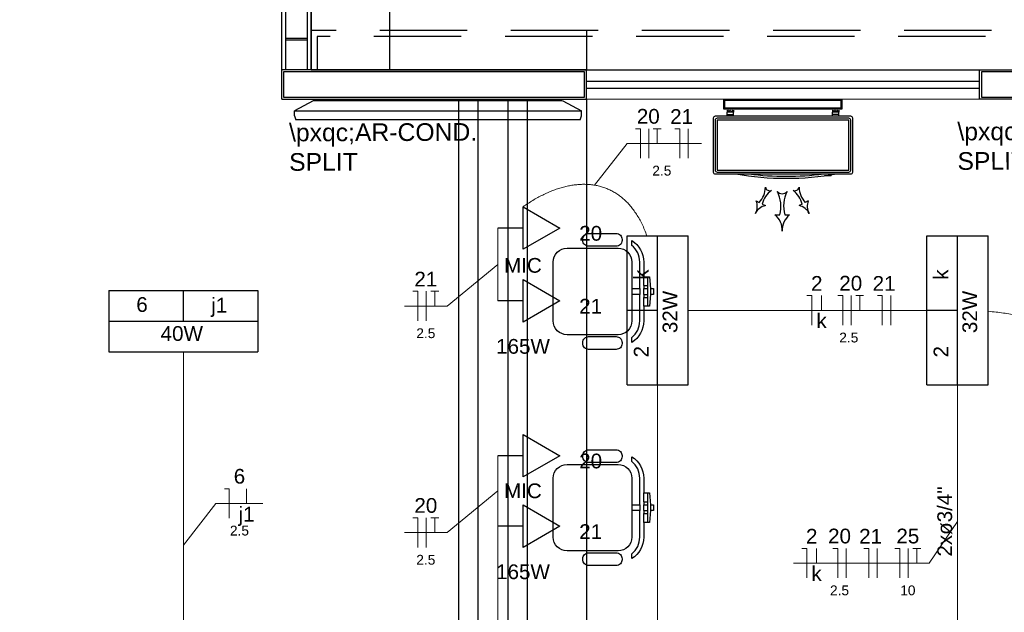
# Model space of a CAD drawing. Header units: feet. Extents: x -18 to 1038, y -110 to 48.
# Tile 160 of 199: x 777.51 to 782.52, y -11.74 to -8.73. Entities that reach past the tile are written whole.
import ezdxf

# ---------------------------------------------------------------- set-up
doc = ezdxf.new("R2010")
doc.units = ezdxf.units.FT
doc.header["$MEASUREMENT"] = 0
doc.linetypes.add('HIDDEN', pattern=[0.9525, 0.635, -0.3175])
for name, color, linetype, lineweight in [('02', 2, 'Continuous', 20), ('EL-Condutos', 4, 'Continuous', 5), ('EL-Fios (Fase 1)', 7, 'Continuous', 5), ('EL-Fios (Fase 2)', 7, 'Continuous', 5), ('EL-Fios (Fase 3)', 7, 'Continuous', 5), ('EL-Fios (Neutro)', 7, 'Continuous', 5), ('EL-Fios (Retorno)', 7, 'Continuous', 5), ('EL-Fios (Terra)', 7, 'Continuous', 5), ('EL-Textos conduto', 7, 'Continuous', 5), ('EL-Textos fios', 7, 'Continuous', 5), ('Textos', 7, 'Continuous', 5)]:
    doc.layers.add(name, color=color, linetype=linetype, lineweight=lineweight)
for name, color, linetype in [('100_IMPIANTI', 251, 'Continuous'), ('ar-mob', 251, 'Continuous'), ('Arq-parede-alta', 5, 'Continuous'), ('JANELA', 3, 'Continuous'), ('MOBILARIO', 8, 'Continuous'), ('P-SIMBOL', 5, 'Continuous'), ('parede', 5, 'Continuous'), ('porta', 3, 'Continuous'), ('PROJEÇÃO', 6, 'HIDDEN')]:
    doc.layers.add(name, color=color, linetype=linetype)
doc.styles.add('Arial', font='arial.ttf')

msp = doc.modelspace()

# ---------------------------------------------------------------- linework, layer by layer
at = {"layer": '02', "color": 251}
for p, q in [((782.3966, -8.9803), (780.3966, -8.9803)), ((782.3966, -9.1303), (780.3966, -9.1303))]:
    msp.add_line(p, q, dxfattribs=at)
at = {"layer": '100_IMPIANTI'}
for p, q in [((781.0966, -9.1803), (781.0966, -9.1303)), ((781.0966, -9.1303), (781.6966, -9.1303)), ((781.1016, -9.1753), (781.1016, -9.1353)), ((781.1016, -9.1353), (781.6916, -9.1353)), ((781.6916, -9.1353), (781.6916, -9.1753)), ((781.6966, -9.1303), (781.6966, -9.1803)), ((781.6966, -9.1803), (781.0966, -9.1803)), ((781.6916, -9.1753), (781.1016, -9.1753)), ((781.1129, -9.1869), (781.1145, -9.1853)), ((781.1129, -9.1853), (781.1129, -9.1953)), ((781.1454, -9.1953), (781.1129, -9.1953)), ((781.1129, -9.2073), (781.1129, -9.1953)), ((781.1129, -9.2173), (781.1129, -9.2073)), ((781.1129, -9.2073), (781.1454, -9.2073)), ((781.1134, -9.1953), (781.1234, -9.1853)), ((781.1222, -9.1953), (781.1322, -9.1853)), ((781.131, -9.1953), (781.141, -9.1853)), ((781.1399, -9.1953), (781.1454, -9.1898)), ((781.1454, -9.1853), (781.1454, -9.1953)), ((781.1454, -9.2073), (781.1454, -9.1953)), ((781.1454, -9.2173), (781.1454, -9.2073)), ((781.6478, -9.1853), (781.6478, -9.1953)), ((781.6478, -9.1869), (781.6494, -9.1853)), ((781.6803, -9.1953), (781.6478, -9.1953)), ((781.6478, -9.2073), (781.6478, -9.1953)), ((781.6478, -9.2173), (781.6478, -9.2073)), ((781.6803, -9.2073), (781.6478, -9.2073)), ((781.6483, -9.1953), (781.6583, -9.1853)), ((781.6571, -9.1953), (781.6671, -9.1853)), ((781.6659, -9.1953), (781.6759, -9.1853)), ((781.6748, -9.1953), (781.6803, -9.1898)), ((781.6803, -9.1853), (781.6803, -9.1953)), ((781.6803, -9.2073), (781.6803, -9.1953)), ((781.6803, -9.2173), (781.6803, -9.2073)), ((781.0416, -9.2273), (781.0416, -9.5008)), ((781.7416, -9.2173), (781.0516, -9.2173)), ((781.0516, -9.2373), (781.0516, -9.4908)), ((781.7316, -9.2273), (781.0616, -9.2273)), ((781.7316, -9.2373), (781.0616, -9.2373)), ((781.0616, -9.2373), (781.0616, -9.4908)), ((781.7316, -9.4908), (781.7316, -9.2373)), ((781.7416, -9.4908), (781.7416, -9.2373)), ((781.7516, -9.5008), (781.7516, -9.2273)), ((781.0516, -9.5108), (781.7416, -9.5108)), ((781.0616, -9.4908), (781.7316, -9.4908)), ((781.0616, -9.5008), (781.7316, -9.5008)), ((781.6411, -9.5208), (781.6411, -9.5153)), ((781.6086, -9.5208), (781.6086, -9.52)), ((781.6411, -9.5208), (781.6086, -9.5208)), ((781.2606, -9.6474), (781.2761, -9.6556)), ((781.2915, -9.6638), (781.307, -9.672)), ((781.4944, -9.6638), (781.4789, -9.672)), ((781.5253, -9.6474), (781.5098, -9.6556)), ((781.3554, -9.7181), (781.3804, -9.7181)), ((781.4054, -9.7181), (781.4304, -9.7181))]:
    msp.add_line(p, q, dxfattribs=at)
for centre, radius, start, end in [((781.0516, -9.2273), 0.01, 90, 180), ((781.0616, -9.2373), 0.01, 90, 180), ((781.7316, -9.2373), 0.01, 0, 90), ((781.7416, -9.2273), 0.01, 0, 90), ((781.0516, -9.5008), 0.01, 180, 270), ((781.0616, -9.4908), 0.01, 180, 270), ((781.413, -8.0351), 1.4977, 260.1568, 279.8432), ((781.413, -8.0351), 1.4877, 262.7035, 277.2965), ((781.7316, -9.4908), 0.01, 270, 360), ((781.7416, -9.5008), 0.01, 270, 0), ((781.1917, -9.5771), 0.1152, 317.0365, 359.2191), ((781.4038, -9.6895), 0.1152, 124.9222, 167.1048), ((781.33, -9.5725), 0.0239, 194.9419, 289.1995), ((781.3929, -9.577), 0.0341, 222.8712, 317.1288), ((781.2215, -9.6754), 0.1646, 344.9658, 27.1485), ((781.5644, -9.6754), 0.1646, 152.8515, 195.0342), ((781.4559, -9.5725), 0.0239, 250.8005, 345.0581), ((781.3821, -9.6895), 0.1152, 12.8952, 55.0778), ((781.5941, -9.5771), 0.1152, 180.7809, 222.9635), ((781.1941, -9.6752), 0.0721, 329.7648, 22.6536), ((781.5918, -9.6752), 0.0721, 157.3464, 210.2352), ((781.3213, -9.7427), 0.0721, 101.4877, 154.3766), ((781.4646, -9.7427), 0.0721, 25.6234, 78.5123), ((781.2901, -9.7976), 0.103, 357.6941, 50.583), ((781.4958, -9.7976), 0.103, 129.417, 182.3059)]:
    msp.add_arc(centre, radius, start, end, dxfattribs=at)
at = {"layer": 'ar-mob'}
msp.add_lwpolyline([(779.9966, -9.1303), (780.3966, -9.1303), (780.3966, -12.9303), (780.3966, -12.9303), (782.2466, -12.9303), (782.2466, -13.3303)], dxfattribs=at)
at = {"layer": 'Arq-parede-alta', "ltscale": 0.03}
msp.add_line((778.8466, -9.1303), (778.8466, -8.9803), dxfattribs=at)
at = {"layer": 'Defpoints', "color": 251}
msp.add_lwpolyline([(771.3966, 5.4198), (784.9266, 5.4198), (784.9266, -5.9803), (778.9966, -5.9803), (778.9966, -8.9803), (802.9266, -8.9803), (802.9264, -20.3804), (771.3966, -20.3804), (771.3966, -8.9803), (776.6966, -8.9803), (776.6966, -5.9803), (771.3966, -5.9803)], close=True, dxfattribs=at)
at = {"layer": 'EL-Condutos', "linetype": 'Continuous'}
for points in [[(776.7967, -9.2342), (776.7984, -9.1227), (776.8025, -9.0163), (776.8088, -8.9152), (776.8174, -8.819), (776.8281, -8.7277), (776.841, -8.6413), (776.8561, -8.5595), (776.8732, -8.4822), (776.8923, -8.4094), (776.9134, -8.341), (776.9365, -8.2767), (776.9614, -8.2166), (776.9883, -8.1604), (777.0169, -8.1081), (777.0474, -8.0596), (777.0796, -8.0147), (777.1135, -7.9733), (777.149, -7.9353), (777.1862, -7.9007), (777.2249, -7.8692), (777.2652, -7.8407), (777.307, -7.8153), (777.3503, -7.7926), (777.3949, -7.7727), (777.441, -7.7554), (777.4884, -7.7406), (777.537, -7.7282), (777.587, -7.718), (777.6381, -7.7099), (777.6904, -7.7039)], [(780.0742, -9.6779), (780.0991, -9.661), (780.1241, -9.6453), (780.1492, -9.6309), (780.1743, -9.6179), (780.1994, -9.6061), (780.2244, -9.5958), (780.2493, -9.5868), (780.2741, -9.5792), (780.2987, -9.5731), (780.323, -9.5684), (780.3472, -9.5653), (780.371, -9.5637), (780.3945, -9.5636), (780.4176, -9.5651), (780.4403, -9.5682), (780.4625, -9.5729), (780.4843, -9.5793), (780.5055, -9.5874), (780.5261, -9.5972), (780.5462, -9.6087), (780.5656, -9.622), (780.5843, -9.6371), (780.6022, -9.654), (780.6194, -9.6727), (780.6358, -9.6933), (780.6514, -9.7158), (780.6661, -9.7402), (780.6798, -9.7666), (780.6926, -9.795), (780.7044, -9.8253)], [(779.9466, -9.7861), (779.9466, -9.804), (779.9466, -9.8208), (779.9466, -9.8365), (779.9466, -9.8512), (779.9466, -9.865), (779.9466, -9.8779), (779.9466, -9.8901), (779.9466, -9.9017), (779.9466, -9.9127), (779.9466, -9.9232), (779.9466, -9.9333), (779.9466, -9.9431), (779.9466, -9.9526), (779.9466, -9.9619), (779.9466, -9.9712), (779.9466, -9.9805), (779.9466, -9.9898), (779.9466, -9.9993), (779.9466, -10.0091), (779.9466, -10.0192), (779.9466, -10.0297), (779.9466, -10.0407), (779.9466, -10.0522), (779.9466, -10.0645), (779.9466, -10.0774), (779.9466, -10.0912), (779.9466, -10.1059), (779.9466, -10.1216), (779.9466, -10.1383), (779.9466, -10.1562)], [(780.9152, -10.2053), (780.9698, -10.2053), (781.0216, -10.2053), (781.0706, -10.2053), (781.117, -10.2053), (781.1612, -10.2053), (781.2032, -10.2053), (781.2434, -10.2053), (781.2818, -10.2053), (781.3188, -10.2053), (781.3546, -10.2053), (781.3892, -10.2053), (781.4231, -10.2053), (781.4563, -10.2053), (781.489, -10.2053), (781.5216, -10.2053), (781.5542, -10.2053), (781.587, -10.2053), (781.6202, -10.2053), (781.654, -10.2053), (781.6887, -10.2053), (781.7244, -10.2053), (781.7614, -10.2053), (781.7999, -10.2053), (781.84, -10.2053), (781.882, -10.2053), (781.9262, -10.2053), (781.9727, -10.2053), (782.0217, -10.2053), (782.0734, -10.2053), (782.1281, -10.2053)], [(782.4399, -10.2101), (782.4804, -10.2139), (782.5183, -10.2188), (782.5536, -10.2252), (782.5866, -10.233), (782.6174, -10.2424), (782.646, -10.2536), (782.6728, -10.2666), (782.6977, -10.2815), (782.721, -10.2986), (782.7429, -10.3178), (782.7633, -10.3393), (782.7826, -10.3633), (782.8008, -10.3898), (782.8181, -10.419), (782.8346, -10.4509), (782.8505, -10.4858), (782.8659, -10.5236), (782.881, -10.5646), (782.8959, -10.6089), (782.9108, -10.6565), (782.9258, -10.7076), (782.941, -10.7623), (782.9567, -10.8207), (782.9729, -10.8829), (782.9897, -10.9491), (783.0074, -11.0194), (783.0261, -11.0939), (783.046, -11.1726), (783.0671, -11.2558), (783.0896, -11.3435)], [(778.3466, -12.3844), (778.3466, -12.2935), (778.3466, -12.2077), (778.3466, -12.1269), (778.3466, -12.0505), (778.3466, -11.9783), (778.3466, -11.9098), (778.3466, -11.8447), (778.3466, -11.7826), (778.3466, -11.7231), (778.3466, -11.6659), (778.3466, -11.6105), (778.3466, -11.5566), (778.3466, -11.5039), (778.3466, -11.4519), (778.3466, -11.4003), (778.3466, -11.3487), (778.3466, -11.2967), (778.3466, -11.2439), (778.3466, -11.1901), (778.3466, -11.1347), (778.3466, -11.0775), (778.3466, -11.018), (778.3466, -10.9559), (778.3466, -10.8908), (778.3466, -10.8223), (778.3466, -10.75), (778.3466, -10.6737), (778.3466, -10.5928), (778.3466, -10.5071), (778.3466, -10.4161)], [(780.7591, -10.5858), (780.7591, -10.6447), (780.7591, -10.7011), (780.7591, -10.755), (780.7591, -10.8066), (780.7591, -10.8562), (780.7591, -10.9039), (780.7591, -10.95), (780.7591, -10.9945), (780.7591, -11.0378), (780.7591, -11.0799), (780.7591, -11.1211), (780.7591, -11.1616), (780.7591, -11.2014), (780.7591, -11.241), (780.7591, -11.2803), (780.7591, -11.3196), (780.7591, -11.3591), (780.7591, -11.399), (780.7591, -11.4395), (780.7591, -11.4807), (780.7591, -11.5228), (780.7591, -11.566), (780.7591, -11.6106), (780.7591, -11.6567), (780.7591, -11.7044), (780.7591, -11.754), (780.7591, -11.8056), (780.7591, -11.8595), (780.7591, -11.9158), (780.7591, -11.9748)], [(782.2841, -10.5858), (782.2841, -10.6447), (782.2841, -10.7011), (782.2841, -10.755), (782.2841, -10.8066), (782.2841, -10.8562), (782.2841, -10.9039), (782.2841, -10.95), (782.2841, -10.9945), (782.2841, -11.0378), (782.2841, -11.0799), (782.2841, -11.1211), (782.2841, -11.1616), (782.2841, -11.2014), (782.2841, -11.241), (782.2841, -11.2803), (782.2841, -11.3196), (782.2841, -11.3591), (782.2841, -11.399), (782.2841, -11.4395), (782.2841, -11.4807), (782.2841, -11.5228), (782.2841, -11.566), (782.2841, -11.6106), (782.2841, -11.6567), (782.2841, -11.7044), (782.2841, -11.754), (782.2841, -11.8056), (782.2841, -11.8595), (782.2841, -11.9158), (782.2841, -11.9748)], [(779.9466, -10.9453), (779.9466, -10.9626), (779.9466, -10.9789), (779.9466, -10.9941), (779.9466, -11.0083), (779.9466, -11.0217), (779.9466, -11.0342), (779.9466, -11.0461), (779.9466, -11.0573), (779.9466, -11.0679), (779.9466, -11.0781), (779.9466, -11.0879), (779.9466, -11.0973), (779.9466, -11.1066), (779.9466, -11.1156), (779.9466, -11.1246), (779.9466, -11.1336), (779.9466, -11.1426), (779.9466, -11.1518), (779.9466, -11.1613), (779.9466, -11.1711), (779.9466, -11.1813), (779.9466, -11.1919), (779.9466, -11.2031), (779.9466, -11.215), (779.9466, -11.2275), (779.9466, -11.2409), (779.9466, -11.2551), (779.9466, -11.2703), (779.9466, -11.2865), (779.9466, -11.3039)], [(779.9466, -11.3039), (779.9466, -11.36), (779.9466, -11.4124), (779.9466, -11.4615), (779.9466, -11.5076), (779.9466, -11.5508), (779.9466, -11.5914), (779.9466, -11.6297), (779.9466, -11.6659), (779.9466, -11.7003), (779.9466, -11.7332), (779.9466, -11.7648), (779.9466, -11.7954), (779.9466, -11.8252), (779.9466, -11.8545), (779.9466, -11.8835), (779.9466, -11.9125), (779.9466, -11.9418), (779.9466, -11.9716), (779.9466, -12.0022), (779.9466, -12.0338), (779.9466, -12.0666), (779.9466, -12.1011), (779.9466, -12.1373), (779.9466, -12.1756), (779.9466, -12.2162), (779.9466, -12.2594), (779.9466, -12.3054), (779.9466, -12.3545), (779.9466, -12.407), (779.9466, -12.4631)]]:
    msp.add_spline(points, degree=3, dxfattribs=at)
at = {"layer": 'EL-Fios (Fase 1)'}
for p, q in [((780.9148, -9.4306), (780.9148, -9.2806)), ((779.5823, -10.2583), (779.5823, -10.1083)), ((781.9448, -10.2803), (781.9448, -10.1303)), ((781.8762, -11.5674), (781.8762, -11.4174))]:
    msp.add_line(p, q, dxfattribs=at)
at = {"layer": 'EL-Fios (Fase 2)'}
msp.add_line((782.0343, -11.5674), (782.0343, -11.4174), dxfattribs=at)
at = {"layer": 'EL-Fios (Fase 3)'}
for p, q in [((780.7139, -9.4306), (780.7139, -9.2806)), ((781.7439, -10.2803), (781.7439, -10.1303)), ((779.5823, -11.4117), (779.5823, -11.2617)), ((781.7182, -11.5674), (781.7182, -11.4174))]:
    msp.add_line(p, q, dxfattribs=at)
at = {"layer": 'EL-Fios (Neutro)'}
for p, q in [((780.6461, -9.2806), (780.6711, -9.2806)), ((780.6711, -9.4306), (780.6711, -9.2806)), ((780.8469, -9.2806), (780.8719, -9.2806)), ((780.8719, -9.4306), (780.8719, -9.2806)), ((779.5145, -10.1083), (779.5395, -10.1083)), ((779.5395, -10.2583), (779.5395, -10.1083)), ((781.518, -10.1303), (781.543, -10.1303)), ((781.543, -10.2803), (781.543, -10.1303)), ((781.6761, -10.1303), (781.7011, -10.1303)), ((781.7011, -10.2803), (781.7011, -10.1303)), ((781.877, -10.1303), (781.902, -10.1303)), ((781.902, -10.2803), (781.902, -10.1303)), ((778.5552, -11.1132), (778.5802, -11.1132)), ((778.5802, -11.2632), (778.5802, -11.1132)), ((779.5145, -11.2617), (779.5395, -11.2617)), ((779.5395, -11.4117), (779.5395, -11.2617)), ((781.4923, -11.4174), (781.5173, -11.4174)), ((781.5173, -11.5674), (781.5173, -11.4174)), ((781.6503, -11.4174), (781.6753, -11.4174)), ((781.6753, -11.5674), (781.6753, -11.4174)), ((781.8084, -11.4174), (781.8334, -11.4174)), ((781.8334, -11.5674), (781.8334, -11.4174)), ((781.9664, -11.4174), (781.9914, -11.4174)), ((781.9914, -11.5674), (781.9914, -11.4174))]:
    msp.add_line(p, q, dxfattribs=at)
at = {"layer": 'EL-Fios (Retorno)'}
for p, q in [((781.593, -10.2053), (781.593, -10.1303)), ((778.6677, -11.1882), (778.6677, -11.1132)), ((781.5673, -11.4924), (781.5673, -11.4174))]:
    msp.add_line(p, q, dxfattribs=at)
at = {"layer": 'EL-Fios (Terra)'}
for points in [[(780.7568, -9.3556), (780.7568, -9.2806), (780.7368, -9.2806), (780.7768, -9.2806)], [(779.6252, -10.1833), (779.6252, -10.1083), (779.6052, -10.1083), (779.6452, -10.1083)], [(781.7868, -10.2053), (781.7868, -10.1303), (781.7668, -10.1303), (781.8068, -10.1303)], [(779.6252, -11.3367), (779.6252, -11.2617), (779.6052, -11.2617), (779.6452, -11.2617)], [(782.0771, -11.4924), (782.0771, -11.4174), (782.0571, -11.4174), (782.0971, -11.4174)]]:
    msp.add_lwpolyline(points, dxfattribs=at)
at = {"layer": 'EL-Textos fios'}
for p, q in [((780.4375, -9.5677), (780.6032, -9.3556)), ((780.6032, -9.3556), (780.982, -9.3556)), ((779.9466, -9.9712), (779.6881, -10.1833)), ((779.4716, -10.1833), (779.6881, -10.1833)), ((779.9466, -11.1246), (779.6881, -11.3367)), ((778.3466, -11.4003), (778.5123, -11.1882)), ((778.5123, -11.1882), (778.7513, -11.1882)), ((782.2841, -11.2803), (782.14, -11.4924)), ((779.4716, -11.3367), (779.6881, -11.3367)), ((781.4494, -11.4924), (782.14, -11.4924))]:
    msp.add_line(p, q, dxfattribs=at)
at = {"layer": 'JANELA', "color": 251}
for points in [[(780.3866, -8.9903), (778.8566, -8.9903), (778.8566, -9.1203), (780.3866, -9.1203)], [(783.1866, -9.1203), (783.7866, -9.1203), (783.7866, -8.9903), (782.4066, -8.9903), (782.4066, -9.1203), (783.0566, -9.1203), (783.0566, -13.6703), (783.4709, -13.6703), (783.4709, -13.5403), (783.1866, -13.5403)]]:
    msp.add_lwpolyline(points, close=True, dxfattribs=at)
at = {"layer": 'MOBILARIO', "color": 251, "linetype": 'Continuous', "ltscale": 0.2}
for p, q in [((779.007, -9.138), (778.9115, -9.1892)), ((780.2753, -9.1376), (779.0062, -9.1376)), ((780.276, -9.138), (780.3715, -9.1892)), ((778.9115, -9.2148), (778.9115, -9.1892)), ((778.9122, -9.1888), (780.3708, -9.1888)), ((778.9122, -9.1888), (780.3708, -9.1888)), ((780.3715, -9.2148), (780.3715, -9.1892)), ((780.3646, -9.2344), (778.9184, -9.2344))]:
    msp.add_line(p, q, dxfattribs=at)
at = {"layer": 'MOBILARIO', "color": 251}
for p, q in [((780.6881, -10.0791), (780.7081, -10.0791)), ((780.6881, -10.0791), (780.6881, -10.0941)), ((780.6881, -10.0941), (780.7081, -10.0941)), ((780.7081, -10.0791), (780.7081, -10.0941)), ((780.7231, -10.0941), (780.7231, -10.1241)), ((780.6881, -10.1241), (780.7081, -10.1241)), ((780.6881, -10.1241), (780.6881, -10.1391)), ((780.6881, -10.1391), (780.7081, -10.1391)), ((780.6881, -11.1797), (780.7081, -11.1797)), ((780.6881, -11.1797), (780.6881, -11.1947)), ((780.6881, -11.1947), (780.7081, -11.1947)), ((780.7081, -11.1797), (780.7081, -11.1947)), ((780.7231, -11.1947), (780.7231, -11.2247)), ((780.6881, -11.2247), (780.7081, -11.2247)), ((780.6881, -11.2247), (780.6881, -11.2397)), ((780.6881, -11.2397), (780.7081, -11.2397))]:
    msp.add_line(p, q, dxfattribs=at)
at = {"layer": 'MOBILARIO'}
for points in [[(780.5481, -9.8791), (780.4081, -9.8791, -0.414214), (780.3781, -9.8491), (780.3781, -9.8491), (780.3781, -9.8441, -0.414214), (780.4081, -9.8141), (780.4081, -9.8141), (780.5481, -9.8141, -0.414214), (780.5781, -9.8441), (780.5781, -9.8441), (780.5781, -9.8491, -0.414214), (780.5481, -9.8791), (780.5481, -9.8791)], [(780.6281, -10.1241), (780.6281, -10.2591, -0.414214), (780.5581, -10.3291), (780.5581, -10.3291), (780.2981, -10.3291, -0.414214), (780.2281, -10.2591), (780.2281, -10.2591), (780.2281, -9.9591, -0.414214), (780.2981, -9.8891), (780.2981, -9.8891), (780.5581, -9.8891, -0.414214), (780.6281, -9.9591), (780.6281, -9.9591), (780.6281, -10.0941), (780.6681, -10.0941), (780.6681, -9.9591, 0.223888), (780.6281, -9.8742), (780.6281, -9.8742), (780.6281, -9.8495, -0.255924), (780.6881, -9.9591), (780.6881, -9.9591), (780.6881, -10.0341), (780.7181, -10.0341), (780.7231, -10.0941), (780.7381, -10.0941), (780.7381, -10.1241), (780.7231, -10.1241), (780.7181, -10.1841), (780.6881, -10.1841), (780.6881, -10.2591, -0.255924), (780.6281, -10.3686), (780.6281, -10.3686), (780.6281, -10.3439, 0.223888), (780.6681, -10.2591), (780.6681, -10.2591), (780.6681, -10.1241), (780.6281, -10.1241)], [(780.5781, -10.3691), (780.5781, -10.3741, -0.414214), (780.5481, -10.4041), (780.5481, -10.4041), (780.4081, -10.4041, -0.414214), (780.3781, -10.3741), (780.3781, -10.3741), (780.3781, -10.3691, -0.414214), (780.4081, -10.3391), (780.4081, -10.3391), (780.5481, -10.3391, -0.414214), (780.5781, -10.3691), (780.5781, -10.3691)], [(780.5481, -10.9797), (780.4081, -10.9797, -0.414214), (780.3781, -10.9497), (780.3781, -10.9497), (780.3781, -10.9447, -0.414214), (780.4081, -10.9147), (780.4081, -10.9147), (780.5481, -10.9147, -0.414214), (780.5781, -10.9447), (780.5781, -10.9447), (780.5781, -10.9497, -0.414214), (780.5481, -10.9797), (780.5481, -10.9797)], [(780.6281, -11.2247), (780.6281, -11.3597, -0.414214), (780.5581, -11.4297), (780.5581, -11.4297), (780.2981, -11.4297, -0.414214), (780.2281, -11.3597), (780.2281, -11.3597), (780.2281, -11.0597, -0.414214), (780.2981, -10.9897), (780.2981, -10.9897), (780.5581, -10.9897, -0.414214), (780.6281, -11.0597), (780.6281, -11.0597), (780.6281, -11.1947), (780.6681, -11.1947), (780.6681, -11.0597, 0.223888), (780.6281, -10.9749), (780.6281, -10.9749), (780.6281, -10.9502, -0.255924), (780.6881, -11.0597), (780.6881, -11.0597), (780.6881, -11.1347), (780.7181, -11.1347), (780.7231, -11.1947), (780.7381, -11.1947), (780.7381, -11.2247), (780.7231, -11.2247), (780.7181, -11.2847), (780.6881, -11.2847), (780.6881, -11.3597, -0.255924), (780.6281, -11.4693), (780.6281, -11.4693), (780.6281, -11.4446, 0.223888), (780.6681, -11.3597), (780.6681, -11.3597), (780.6681, -11.2247), (780.6281, -11.2247)], [(780.5781, -11.4697), (780.5781, -11.4747, -0.414214), (780.5481, -11.5047), (780.5481, -11.5047), (780.4081, -11.5047, -0.414214), (780.3781, -11.4747), (780.3781, -11.4747), (780.3781, -11.4697, -0.414214), (780.4081, -11.4397), (780.4081, -11.4397), (780.5481, -11.4397, -0.414214), (780.5781, -11.4697), (780.5781, -11.4697)]]:
    msp.add_lwpolyline(points, format="xyb", dxfattribs=at)
for points in [[(780.6881, -10.0791), (780.6881, -10.0341)], [(780.7081, -10.0341), (780.7081, -10.0791)], [(780.6281, -10.0941), (780.6281, -10.1241)], [(780.6681, -10.0941), (780.6681, -10.1241)], [(780.6881, -10.1241), (780.6881, -10.0941)], [(780.7081, -10.0941), (780.7081, -10.1241)], [(780.6881, -10.1841), (780.6881, -10.1391)], [(780.7081, -10.1241), (780.7081, -10.1391)], [(780.7081, -10.1391), (780.7081, -10.1841)], [(780.6881, -11.1797), (780.6881, -11.1347)], [(780.7081, -11.1347), (780.7081, -11.1797)], [(780.6281, -11.1947), (780.6281, -11.2247)], [(780.6681, -11.1947), (780.6681, -11.2247)], [(780.6881, -11.2247), (780.6881, -11.1947)], [(780.7081, -11.1947), (780.7081, -11.2247)], [(780.6881, -11.2847), (780.6881, -11.2397)], [(780.7081, -11.2247), (780.7081, -11.2397)], [(780.7081, -11.2397), (780.7081, -11.2847)]]:
    msp.add_lwpolyline(points, dxfattribs=at)
at = {"layer": 'MOBILARIO', "color": 251, "linetype": 'Continuous', "ltscale": 0.2}
for centre, start, end in [((779.0071, -9.1922), 193.2908, 205.4351), ((780.2759, -9.1922), 334.5649, 346.7092)]:
    msp.add_arc(centre, 0.0982, start, end, dxfattribs=at)
at = {"layer": 'P-SIMBOL'}
for p, q in [((780.0746, -9.6779), (780.2621, -9.7861)), ((780.0746, -9.8944), (780.0746, -9.6779)), ((780.0746, -9.7861), (779.9466, -9.7861)), ((780.2621, -9.7861), (780.0746, -9.8944)), ((780.6034, -9.826), (780.9148, -9.826)), ((780.6034, -10.5845), (780.6034, -9.826)), ((780.7591, -10.5845), (780.7591, -9.826)), ((780.9148, -10.5845), (780.9148, -9.826)), ((782.1284, -9.826), (782.4398, -9.826)), ((782.1284, -10.5845), (782.1284, -9.826)), ((782.2841, -10.5845), (782.2841, -9.826)), ((782.4398, -10.5845), (782.4398, -9.826)), ((780.0746, -10.048), (780.2621, -10.1562)), ((780.0746, -10.2645), (780.0746, -10.048)), ((777.9674, -10.1046), (777.9674, -10.416)), ((777.9674, -10.1046), (778.7259, -10.1046)), ((778.3466, -10.2603), (778.3466, -10.1046)), ((778.7259, -10.1046), (778.7259, -10.416)), ((780.0746, -10.1562), (779.9466, -10.1562)), ((780.2621, -10.1562), (780.0746, -10.2645)), ((780.7591, -10.2053), (780.6034, -10.2053)), ((782.2841, -10.2053), (782.1284, -10.2053)), ((777.9674, -10.2603), (778.7259, -10.2603)), ((777.9674, -10.416), (778.7259, -10.416)), ((780.6034, -10.5845), (780.9148, -10.5845)), ((782.1284, -10.5845), (782.4398, -10.5845)), ((780.0746, -10.837), (780.2621, -10.9453)), ((780.0746, -11.0535), (780.0746, -10.837)), ((780.0746, -10.9453), (779.9466, -10.9453)), ((780.2621, -10.9453), (780.0746, -11.0535)), ((780.0746, -11.1956), (780.2621, -11.3039)), ((780.0746, -11.4121), (780.0746, -11.1956)), ((780.0746, -11.3039), (779.9466, -11.3039)), ((780.2621, -11.3039), (780.0746, -11.4121))]:
    msp.add_line(p, q, dxfattribs=at)
at = {"layer": 'parede', "color": 251}
for p, q in [((778.8666, -5.9803), (778.8666, -8.9803)), ((778.9766, -5.9803), (778.9766, -8.9803)), ((778.9766, -8.8203), (778.8666, -8.8203)), ((778.9766, -8.8303), (778.8666, -8.8303)), ((780.3966, -8.9803), (778.8466, -8.9803)), ((780.3966, -9.1303), (780.3966, -8.9803)), ((778.8466, -9.1303), (780.3966, -9.1303))]:
    msp.add_line(p, q, dxfattribs=at)
for points in [[(783.0466, -9.1303), (782.3966, -9.1303), (782.3966, -8.9803), (783.7966, -8.9803)], [(779.9966, -9.1303), (779.9966, -13.4303), (782.2466, -13.4303), (782.2466, -13.5803), (779.8466, -13.5803), (779.8466, -9.1303)]]:
    msp.add_lwpolyline(points, dxfattribs=at)
at = {"layer": 'porta', "color": 251}
for p, q in [((778.8466, -8.9803), (778.8466, -5.9803)), ((778.9966, -8.9803), (778.9966, -5.9803)), ((782.3966, -9.0403), (780.3966, -9.0403)), ((782.3966, -9.0753), (780.3966, -9.0753))]:
    msp.add_line(p, q, dxfattribs=at)
for points in [[(779.7466, -9.1303), (779.7466, -13.6803), (782.2466, -13.6803), (782.2466, -13.5803)], [(782.2466, -13.4303), (782.2466, -13.3303), (780.0966, -13.3303), (780.0966, -9.1303)]]:
    msp.add_lwpolyline(points, dxfattribs=at)
at = {"layer": 'PROJEÇÃO', "color": 251, "ltscale": 0.7}
for p, q in [((779.3966, -8.9803), (779.3966, -5.9803)), ((780.3966, -8.7802), (780.3966, -8.9803))]:
    msp.add_line(p, q, dxfattribs=at)
for points in [[(803.1266, -9.7803), (803.1266, -8.7802), (778.9966, -8.7802), (778.9966, -8.9802)], [(803.0966, -9.7503), (803.0966, -8.8102), (779.0266, -8.8102), (779.0266, -8.9802)]]:
    msp.add_lwpolyline(points, dxfattribs=at)

# ---------------------------------------------------------------- texts
at = {"layer": '100_IMPIANTI', "char_height": 0.09, "width": 5.051938, "attachment_point": 7, "rotation": 0.2005, "style": 'Arial'}
for insert in [(778.8846, -9.4961), (782.2846, -9.4911)]:
    msp.add_mtext('\\\\pxqc;AR-COND.\\PSPLIT', dxfattribs=dict(at, insert=insert))
at = {"layer": 'EL-Textos conduto', "insert": (782.2589, -11.2803), "char_height": 0.075, "width": 0.715015, "attachment_point": 8, "rotation": 90.0002, "line_spacing_factor": 0.6, "style": 'Arial'}
msp.add_mtext('2xø3/4"', dxfattribs=at)
at = {"layer": 'EL-Textos fios', "attachment_point": 8, "line_spacing_factor": 0.6, "style": 'Arial'}
for s, insert, char_height, width in [('20', (780.7114, -9.2558), 0.075, 0.233003), ('21', (780.8809, -9.2558), 0.075, 0.233003), ('2.5', (780.7804, -9.5196), 0.05, 0.194131), ('21', (779.5798, -10.0836), 0.075, 0.233003), ('2.5', (779.5798, -10.3473), 0.05, 0.194131), ('6', (778.6318, -11.0884), 0.075, 0.116502), ('20', (779.5798, -11.237), 0.075, 0.233003), ('j1', (778.6677, -11.3029), 0.075, 0.163034), ('2.5', (778.6318, -11.3522), 0.05, 0.194131), ('2', (781.5429, -11.3927), 0.075, 0.116502), ('20', (781.6843, -11.3927), 0.075, 0.233003), ('21', (781.8423, -11.3927), 0.075, 0.233003), ('25', (782.0318, -11.3927), 0.075, 0.233003), ('2.5', (779.5798, -11.5007), 0.05, 0.194131), ('k', (781.5673, -11.5824), 0.075, 0.10484), ('2.5', (781.6843, -11.6564), 0.05, 0.194131), ('10', (782.0318, -11.6564), 0.05, 0.155335)]:
    msp.add_mtext(s, dxfattribs=dict(at, insert=insert, char_height=char_height, width=width))
at = {"layer": 'EL-Textos fios', "attachment_point": 8, "rotation": 0.0008, "line_spacing_factor": 0.6, "style": 'Arial'}
for s, insert, char_height, width in [('2', (781.5686, -10.1055), 0.075, 0.116502), ('20', (781.7414, -10.1055), 0.075, 0.233003), ('21', (781.9109, -10.1055), 0.075, 0.233003), ('k', (781.593, -10.2953), 0.075, 0.10484), ('2.5', (781.7314, -10.3693), 0.05, 0.194131)]:
    msp.add_mtext(s, dxfattribs=dict(at, insert=insert, char_height=char_height, width=width))
at = {"layer": 'Textos', "char_height": 0.075, "attachment_point": 8, "line_spacing_factor": 0.6, "style": 'Arial'}
for s, insert, width in [('20', (780.4183, -9.8515), 0.233003), ('MIC', (780.0737, -10.0147), 0.384146), ('6', (778.1361, -10.214), 0.116502), ('j1', (778.5286, -10.2388), 0.163034), ('21', (780.4183, -10.2216), 0.233003), ('40W', (778.3385, -10.3615), 0.430793), ('165W', (780.0742, -10.427), 0.547294), ('20', (780.4183, -11.0107), 0.233003), ('MIC', (780.0737, -11.1624), 0.384146), ('21', (780.4183, -11.3693), 0.233003), ('165W', (780.0742, -11.5746), 0.547294)]:
    msp.add_mtext(s, dxfattribs=dict(at, insert=insert, width=width))
at = {"layer": 'Textos', "char_height": 0.075, "attachment_point": 8, "rotation": 90.0002, "line_spacing_factor": 0.6, "style": 'Arial'}
for s, insert, width in [('k', (780.7129, -10.0233), 0.10484), ('k', (782.2379, -10.0233), 0.10484), ('32W', (780.8604, -10.2134), 0.430793), ('32W', (782.3854, -10.2134), 0.430793), ('2', (780.7129, -10.4158), 0.116502), ('2', (782.2379, -10.4158), 0.116502)]:
    msp.add_mtext(s, dxfattribs=dict(at, insert=insert, width=width))

doc.saveas('drawing.dxf')
